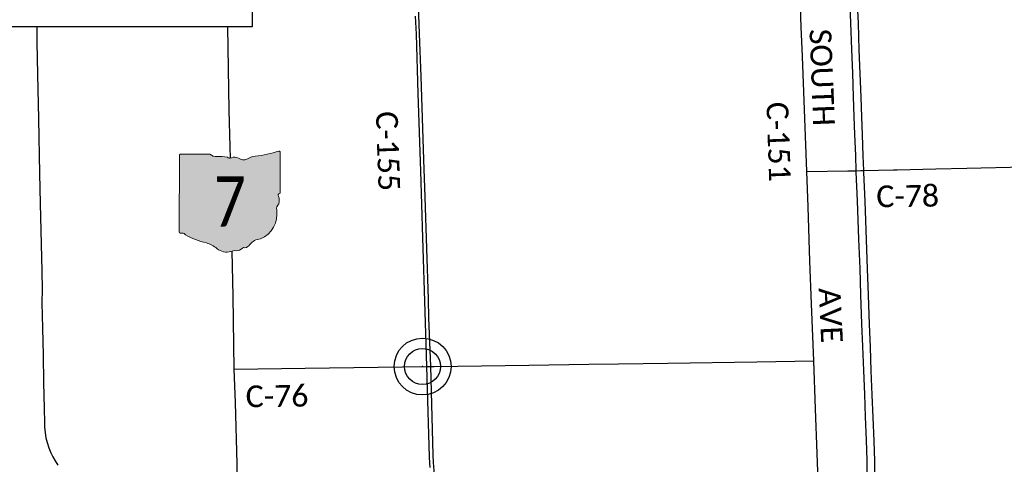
# Paper-space layout 'Title Sheet' of a CAD drawing. Header units: feet. Extents: x 0 to 34, y 0 to 22.
# Tile 11 of 47: x 5.1 to 7.7, y 15.9 to 17. Entities that reach past the tile are written whole.
import ezdxf
from ezdxf.enums import TextEntityAlignment as Align

# ---------------------------------------------------------------- set-up
doc = ezdxf.new("R2010")
doc.units = ezdxf.units.FT
doc.header["$MEASUREMENT"] = 0
doc.linetypes.add('rr2', pattern=[0])
for name, color, linetype in [('GM_X_County_Road', 3, 'Continuous'), ('GM_X_County_Road_Text', 3, 'Continuous'), ('GM_X_Interstate_Route', 1, 'Continuous'), ('GM_X_Rail_Line', 7, 'rr2'), ('GM_X_State_Route', 1, 'Continuous'), ('GM_X_State_Shield', 7, 'Continuous'), ('GM_X_Unincorporated', 1, 'Continuous'), ('GM_X_Unincorporated_Location', 2, 'Continuous'), ('SH_Text', 7, 'Continuous')]:
    doc.layers.add(name, color=color, linetype=linetype)
doc.styles.add('Style-Calibri Light', font='calibril.ttf')

# ---------------------------------------------------------------- blocks, each defined once
blk = doc.blocks.new('Unicorp')
at = {"layer": 'GM_X_Unincorporated'}
for radius in [392.8488348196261, 249.0278639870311]:
    blk.add_circle((-3.637978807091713e-12, 0), radius, dxfattribs=at)

psp = doc.layouts.new('Title Sheet')

# ---------------------------------------------------------------- hatches: boundary and pattern name
at = {"layer": 'GM_X_State_Shield', "linetype": 'Continuous', "lineweight": 13, "extrusion": (0, 0, -1)}
h = psp.add_hatch(color=32, dxfattribs=at)
edge = h.paths.add_edge_path()
edge.add_line((-5.821280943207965, 16.58720746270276), (-5.821262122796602, 16.69191152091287))
edge.add_ellipse((-5.818356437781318, 16.69232702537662), major_axis=(-0.002935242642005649, 0), ratio=1, start_angle=-97.73795440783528, end_angle=8.137959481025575, ccw=False)
edge.add_ellipse((-5.72735902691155, 16.95976570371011), major_axis=(-0.2796157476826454, 0), ratio=1, start_angle=71.09354754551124, end_angle=84.1555308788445)
edge.add_ellipse((-5.763024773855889, 16.6258107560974), major_axis=(-0.05625440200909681, 0), ratio=1, start_angle=239.2311466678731, end_angle=262.65381889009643, ccw=False)
edge.add_ellipse((-5.725269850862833, 16.69354859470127), major_axis=(-0.02137784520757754, 0), ratio=1, start_angle=65.17180740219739, end_angle=126.1437935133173)
edge.add_ellipse((-5.702333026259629, 16.66182378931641), major_axis=(-0.01777064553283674, 0), ratio=1, start_angle=240.8588695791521, end_angle=305.53331680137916, ccw=False)
edge.add_ellipse((-5.689785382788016, 16.68495385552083), major_axis=(-0.008547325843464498, 0), ratio=1, start_angle=62.89763028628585, end_angle=140.2079386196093)
edge.add_ellipse((-5.665638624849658, 16.57458376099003), major_axis=(-0.1063625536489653, 0), ratio=1, start_angle=265.0117193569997, end_angle=279.5132971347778, ccw=False)
edge.add_ellipse((-5.655808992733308, 16.71015350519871), major_axis=(-0.02961574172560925, 0), ratio=1, start_angle=88.87551986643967, end_angle=128.3678976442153)
edge.add_line((-5.637426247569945, 16.68693353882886), (-5.56020281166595, 16.68694026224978))
edge.add_ellipse((-5.560633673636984, 16.68392114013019), major_axis=(-0.003049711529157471, 0), ratio=1, start_angle=171.8781030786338, end_angle=261.8781030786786, ccw=False)
edge.add_line((-5.557614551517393, 16.68349027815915), (-5.557610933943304, 16.4833630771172))
edge.add_ellipse((-5.560662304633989, 16.48293197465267), major_axis=(-0.003081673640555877, 0), ratio=1, start_angle=101.69338734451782, end_angle=188.0416151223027, ccw=False)
edge.add_ellipse((-5.5611295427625, 16.50340590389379), major_axis=(-0.02351700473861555, 0), ratio=1, start_angle=79.39614252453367, end_angle=92.66100363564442, ccw=False)
edge.add_ellipse((-5.565941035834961, 16.47182460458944), major_axis=(-0.008479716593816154, 0), ratio=1, start_angle=266.7282535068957, end_angle=330.2516201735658)
edge.add_ellipse((-5.673001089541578, 16.65162433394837), major_axis=(-0.2019214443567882, 0), ratio=1, start_angle=102.8014998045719, end_angle=119.58707758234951, ccw=False)
edge.add_ellipse((-5.612801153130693, 16.39346533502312), major_axis=(-0.06317724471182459, 0), ratio=1, start_angle=284.1640284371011, end_angle=312.8158451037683)
edge.add_ellipse((-5.681131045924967, 16.47083167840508), major_axis=(-0.04008969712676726, 0), ratio=1, start_angle=73.70816321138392, end_angle=129.2996271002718, ccw=False)
edge.add_ellipse((-5.70429504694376, 16.40164207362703), major_axis=(-0.03294109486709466, 0), ratio=1, start_angle=248.7900547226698, end_angle=274.3048797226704)
edge.add_ellipse((-5.707223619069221, 16.45584526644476), major_axis=(-0.02135989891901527, 0), ratio=1, start_angle=44.45072765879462, end_angle=91.22298043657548, ccw=False)
edge.add_ellipse((-5.726545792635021, 16.43646371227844), major_axis=(-0.006013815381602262, 0), ratio=1, start_angle=227.351577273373, end_angle=294.2482689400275)
edge.add_ellipse((-5.723981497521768, 16.46397441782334), major_axis=(-0.022595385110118, 0), ratio=1, start_angle=36.72288780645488, end_angle=77.12680725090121, ccw=False)
edge.add_ellipse((-5.772511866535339, 16.42718670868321), major_axis=(-0.03830339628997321, 0), ratio=1, start_angle=217.4232494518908, end_angle=265.5968772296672)
edge.add_ellipse((-5.743022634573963, 16.53008052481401), major_axis=(-0.06993829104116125, 0), ratio=1, start_angle=-8.985839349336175, end_angle=67.69111342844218, ccw=False)
edge.add_ellipse((-5.831797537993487, 16.54339788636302), major_axis=(-0.01983989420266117, 0), ratio=1, start_angle=173.0704060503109, end_angle=223.1935032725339)
edge.add_ellipse((-5.79170379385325, 16.56628928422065), major_axis=(-0.02726868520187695, 0), ratio=1, start_angle=-23.649566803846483, end_angle=19.96703597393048, ccw=False)
edge.add_ellipse((-5.820602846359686, 16.57952223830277), major_axis=(-0.004542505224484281, 0), ratio=1, start_angle=149.6630348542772, end_angle=252.0560181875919)
edge.add_ellipse((-5.818141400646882, 16.58680246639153), major_axis=(-0.00314349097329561, 0), ratio=1, start_angle=-7.874911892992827, end_angle=70.25540755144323, ccw=False)
edge.add_line((-5.821255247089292, 16.58723315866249), (-5.821280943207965, 16.58720746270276))

# ---------------------------------------------------------------- linework, layer by layer
at = {"layer": 'GM_X_County_Road', "ltscale": 0.002, "flags": 128}
for points in [[(7.235549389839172, 15.64404927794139), (7.229550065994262, 15.78648777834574), (7.220964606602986, 16.0207218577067), (7.216134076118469, 16.14629700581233), (7.210752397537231, 16.29511637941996), (7.206202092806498, 16.40713694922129), (7.201308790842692, 16.54950023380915), (7.197950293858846, 16.64140399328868), (7.186530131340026, 16.94270812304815), (7.183461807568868, 17.02044273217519), (7.180894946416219, 17.09839484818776), (7.176285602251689, 17.21771153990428), (7.17113258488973, 17.35992884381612), (7.1657385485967, 17.49994385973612)], [(6.213111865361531, 15.86734728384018), (6.212752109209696, 15.87862760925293), (6.211792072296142, 15.89530766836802), (6.204407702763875, 16.13154506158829), (6.200695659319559, 16.27465526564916), (6.194213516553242, 16.46835617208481), (6.189357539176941, 16.64248887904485), (6.182394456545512, 16.84607765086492), (6.1773476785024, 17.00124491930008), (6.175475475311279, 17.04820429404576)], [(5.18462035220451, 17.0198794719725), (5.184800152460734, 17.01126257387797), (5.185454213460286, 16.97991635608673), (5.186865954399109, 16.89574065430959), (5.189379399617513, 16.77986444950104), (5.192350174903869, 16.63660449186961), (5.193381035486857, 16.55766878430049), (5.197847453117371, 16.38110714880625), (5.198819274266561, 16.33278317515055), (5.198410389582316, 16.29801751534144), (5.199537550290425, 16.23154588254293), (5.201724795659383, 16.16100420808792), (5.202850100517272, 16.08945473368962), (5.204145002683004, 16.02135196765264), (5.204726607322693, 15.98481479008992), (5.205352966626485, 15.97354500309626), (5.206855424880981, 15.95764163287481), (5.208984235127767, 15.94499427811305), (5.212240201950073, 15.93297327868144), (5.216748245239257, 15.91869790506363), (5.221863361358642, 15.90519864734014), (5.227266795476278, 15.89478013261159), (5.232985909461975, 15.88415283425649), (5.240164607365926, 15.87361752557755)], [(7.434829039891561, 16.64608943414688), (7.535187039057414, 16.64867152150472), (7.616947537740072, 16.65051758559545), (7.917963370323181, 16.6577006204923), (7.935172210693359, 16.65840028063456), (7.942727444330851, 16.66133814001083), (7.948743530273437, 16.66595552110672), (8.01738193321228, 16.81547890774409), (8.023244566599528, 16.82431416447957), (8.029271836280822, 16.83025878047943), (8.035794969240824, 16.83438717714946), (8.044134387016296, 16.8379377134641), (8.161386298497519, 16.86963564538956), (8.17770843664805, 16.87444135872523)], [(7.197950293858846, 16.64140399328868), (7.305260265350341, 16.64308229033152), (7.326493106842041, 16.64362722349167), (7.33959156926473, 16.64396277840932), (7.346179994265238, 16.64410753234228), (7.424793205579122, 16.64583124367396), (7.434829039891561, 16.64608943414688)], [(5.701152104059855, 16.12450308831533), (5.886438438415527, 16.12721598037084), (6.204407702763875, 16.13154506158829), (6.223522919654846, 16.13154322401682), (6.471091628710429, 16.13500114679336), (6.627934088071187, 16.13727657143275), (6.705623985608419, 16.13833290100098), (6.83485340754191, 16.14012806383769), (7.067337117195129, 16.14353377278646), (7.216134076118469, 16.14629700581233)]]:
    psp.add_lwpolyline(points, dxfattribs=at)
at = {"layer": 'GM_X_Interstate_Route', "flags": 128}
for points in [[(7.309658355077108, 17.09814504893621), (7.312290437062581, 17.03053688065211), (7.314757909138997, 16.96128333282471), (7.317225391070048, 16.89893945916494), (7.319363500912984, 16.83692425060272), (7.321337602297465, 16.78543690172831), (7.323147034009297, 16.73839049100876), (7.325285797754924, 16.68377768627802), (7.326493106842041, 16.64362722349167), (7.326601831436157, 16.64002205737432), (7.330056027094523, 16.56501149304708), (7.333346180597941, 16.46433964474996), (7.33647167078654, 16.38784835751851), (7.338609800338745, 16.31925345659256), (7.341570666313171, 16.24309155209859), (7.343874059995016, 16.18337914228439), (7.346012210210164, 16.12103519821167), (7.348809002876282, 16.05869068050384), (7.350947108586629, 15.99930758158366), (7.353249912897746, 15.93844378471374), (7.35505932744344, 15.88531169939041), (7.355365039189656, 15.84605041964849)], [(7.329394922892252, 17.0969688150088), (7.332027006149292, 17.02936062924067), (7.334494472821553, 16.96010771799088), (7.336961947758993, 16.89776317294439), (7.339100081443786, 16.83574799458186), (7.34107416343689, 16.78426063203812), (7.342883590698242, 16.73721486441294), (7.345022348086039, 16.6826020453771), (7.346179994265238, 16.64410753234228), (7.3463384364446, 16.63884579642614), (7.349792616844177, 16.56383526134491), (7.353082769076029, 16.46316338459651), (7.356208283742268, 16.38667273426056), (7.358346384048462, 16.31807720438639), (7.361307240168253, 16.24191527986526), (7.363610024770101, 16.18220349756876), (7.365748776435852, 16.11985898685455), (7.368544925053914, 16.05751505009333), (7.370683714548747, 15.99813134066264), (7.37298649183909, 15.93726752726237), (7.374795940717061, 15.88413542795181), (7.375101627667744, 15.8448741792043)]]:
    psp.add_lwpolyline(points, dxfattribs=at)
at = {"layer": 'GM_X_Rail_Line', "ltscale": 3.787878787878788e-07, "flags": 128}
psp.add_lwpolyline([(6.368949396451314, 14.1), (6.368173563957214, 14.13303760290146), (6.366198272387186, 14.20836220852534), (6.365210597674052, 14.26353885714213), (6.363169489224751, 14.34551363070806), (6.3623793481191, 14.3817274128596), (6.360996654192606, 14.43710155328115), (6.359943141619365, 14.48582551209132), (6.356980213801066, 14.6219892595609), (6.354741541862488, 14.7160792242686), (6.353292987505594, 14.7772475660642), (6.349671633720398, 14.9175594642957), (6.348749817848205, 14.97892531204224), (6.347630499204, 15.0188263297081), (6.347037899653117, 15.04424182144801), (6.344799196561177, 15.14136054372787), (6.342363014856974, 15.24407593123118), (6.339400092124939, 15.37451137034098), (6.337424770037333, 15.45859313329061), (6.336502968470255, 15.47696339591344), (6.335646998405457, 15.48795919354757), (6.334659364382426, 15.49691388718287), (6.33354003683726, 15.50626363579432), (6.332223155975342, 15.51528412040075), (6.330313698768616, 15.52502894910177), (6.327284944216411, 15.53944860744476), (6.32432196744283, 15.55136621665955), (6.321227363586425, 15.56137439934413), (6.317935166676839, 15.57125084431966), (6.311680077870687, 15.58850179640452), (6.303581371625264, 15.60884735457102), (6.291466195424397, 15.63709409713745), (6.272898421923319, 15.68259175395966), (6.250889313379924, 15.73698272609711), (6.241886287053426, 15.76186693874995), (6.238396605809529, 15.77286278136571), (6.235499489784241, 15.78379273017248), (6.233129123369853, 15.79320832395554), (6.229441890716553, 15.81118350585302), (6.22713739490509, 15.82632748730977), (6.225886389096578, 15.83692822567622), (6.224701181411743, 15.84812155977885), (6.223976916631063, 15.85938075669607), (6.222396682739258, 15.88038473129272), (6.221013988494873, 15.89987432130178), (6.215088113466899, 16.13131321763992), (6.210281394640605, 16.25880820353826), (6.208666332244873, 16.30735468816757), (6.204362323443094, 16.43987739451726), (6.200140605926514, 16.57440198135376), (6.196929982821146, 16.67285152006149), (6.189482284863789, 16.89014157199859), (6.185693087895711, 17.00159581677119), (6.180466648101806, 17.15172587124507), (6.17772272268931, 17.23652515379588), (6.173018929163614, 17.38378061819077), (6.1696217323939, 17.47472100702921), (6.166616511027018, 17.57114917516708), (6.16374197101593, 17.65438056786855), (6.162827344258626, 17.67607037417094), (6.161912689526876, 17.68978983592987), (6.160998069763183, 17.70429324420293), (6.159822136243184, 17.71670610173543), (6.158123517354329, 17.72820426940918), (6.156032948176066, 17.74113979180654), (6.153681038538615, 17.75459788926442), (6.149238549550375, 17.77628771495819), (6.139700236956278, 17.81587815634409), (6.093446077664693, 18.01984069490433), (6.076852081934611, 18.09157385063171), (6.062609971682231, 18.15455269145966), (6.013611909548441, 18.36792288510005), (5.990876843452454, 18.46879356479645), (5.970232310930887, 18.55751270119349), (5.945537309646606, 18.66622304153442), (5.925676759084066, 18.75272095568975), (5.918751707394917, 18.78434101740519), (5.914831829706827, 18.80772942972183), (5.912741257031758, 18.82523804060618), (5.911434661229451, 18.83738955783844), (5.910520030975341, 18.85058636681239), (5.909736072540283, 18.86848701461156), (5.901635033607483, 19.26491393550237), (5.896277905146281, 19.53904171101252), (5.889352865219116, 19.87353509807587), (5.887000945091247, 19.99949278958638), (5.882188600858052, 20.23214099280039), (5.878857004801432, 20.39845114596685), (5.874549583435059, 20.60224818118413), (5.874190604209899, 20.64936108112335), (5.874639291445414, 20.66039896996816), (5.875177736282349, 20.67170608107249), (5.875985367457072, 20.68373106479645), (5.87715199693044, 20.69432024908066), (5.878498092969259, 20.70544790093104), (5.879664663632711, 20.71585759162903), (5.881369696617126, 20.72680573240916), (5.883523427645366, 20.73829231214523), (5.886484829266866, 20.75318897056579), (5.890702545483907, 20.77149571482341), (5.92116518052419, 20.9)], dxfattribs=at)
at = {"layer": 'GM_X_State_Route', "ltscale": 0.002, "flags": 128}
for points in [[(5.691269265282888, 16.67653632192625), (5.690792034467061, 16.70653598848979), (5.688158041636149, 16.80205791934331), (5.684022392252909, 17.01987947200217)], [(5.710199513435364, 15.62377325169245), (5.708808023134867, 15.87666721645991), (5.704071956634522, 16.03735161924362), (5.701152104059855, 16.12450308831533), (5.698491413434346, 16.31564145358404), (5.69544395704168, 16.4333717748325)]]:
    psp.add_lwpolyline(points, dxfattribs=at)
at = {"layer": 'GM_X_State_Shield', "color": 7, "linetype": 'Continuous', "lineweight": 13, "flags": 128}
psp.add_lwpolyline([(5.821280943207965, 16.58720746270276), (5.821262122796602, 16.69191152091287, 0.4979057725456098), (5.817961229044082, 16.69523554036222, -0.05705544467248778), (5.755831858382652, 16.68160340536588, 0.1025580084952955), (5.73424638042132, 16.67414668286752, -0.272499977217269), (5.712660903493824, 16.67628514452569, 0.2899328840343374), (5.693679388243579, 16.67734507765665, -0.3507354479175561), (5.683217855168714, 16.67948353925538, 0.06335965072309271), (5.656390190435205, 16.68054346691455, -0.1740440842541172), (5.637426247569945, 16.68693353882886), (5.56020281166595, 16.68694026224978, 0.414213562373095), (5.557614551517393, 16.68349027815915), (5.557610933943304, 16.4833630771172, 0.3956667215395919), (5.560037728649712, 16.4799142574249, 0.05794359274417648), (5.565457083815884, 16.4802904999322, -0.2844960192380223), (5.573303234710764, 16.47603217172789, 0.0733721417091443), (5.628260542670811, 16.45472193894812, -0.1256725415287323), (5.655739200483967, 16.43980849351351, 0.2474354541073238), (5.692377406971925, 16.43235177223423, -0.1117916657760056), (5.706767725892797, 16.43449023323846, 0.2069637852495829), (5.722471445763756, 16.44088702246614, -0.3004743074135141), (5.729015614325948, 16.44194695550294, 0.1781447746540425), (5.742092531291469, 16.45046361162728, -0.213348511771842), (5.769571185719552, 16.46537705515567, 0.3476349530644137), (5.8121025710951, 16.54100421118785, -0.2222582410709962), (5.81733333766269, 16.55697758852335, 0.1926447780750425), (5.816682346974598, 16.57722788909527, -0.4790820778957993), (5.819203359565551, 16.58384378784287, 0.354758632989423), (5.821255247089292, 16.58723315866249)], format="xyb", close=True, dxfattribs=at)
at = {"layer": 'GM_X_Unincorporated_Location'}
psp.add_point((6.193561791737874, 16.13131092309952), dxfattribs=at)
at = {"layer": 'SH_Text', "flags": 128}
psp.add_lwpolyline([(4.026835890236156, 17.51710860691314), (5.748131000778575, 17.51710860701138), (5.748131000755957, 17.01987947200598), (4.026835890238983, 17.01987947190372)], close=True, dxfattribs=at)

# ---------------------------------------------------------------- block references
at = {"layer": 'GM_X_Unincorporated', "xscale": 0.0001893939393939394, "yscale": 0.0001893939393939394, "zscale": 0.0001893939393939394}
psp.add_blockref('Unicorp', (6.193561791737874, 16.13131092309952), dxfattribs=at)

# ---------------------------------------------------------------- texts
at = {"layer": 'GM_X_County_Road_Text', "style": 'Style-Calibri Light'}
for s, height, rotation, p in [('SOUTH', 0.05681818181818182, 272.264641, (7.204996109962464, 17.01380937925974)), ('C-151', 0.05681818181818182, 272.039742, (7.092492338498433, 16.82288268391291)), ('C-155', 0.0568181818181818, 271.927498, (6.071483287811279, 16.79842814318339)), ('C-78', 0.0568181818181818, 0.6775710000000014, (7.380177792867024, 16.54804512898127)), ('AVE', 0.05681818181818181, 272.67939, (7.229192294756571, 16.33631359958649)), ('C-76', 0.0568181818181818, 0.6870770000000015, (5.731331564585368, 16.02470471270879))]:
    psp.add_text(s, height=height, rotation=rotation, dxfattribs=at).set_placement(p)
at = {"layer": 'GM_X_State_Shield', "color": 9, "linetype": 'Continuous', "lineweight": 13, "style": 'Style-Calibri Light', "width": 0.7999999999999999}
psp.add_attdef('7', text='7', height=0.1318362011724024, dxfattribs=at).set_placement((5.689652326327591, 16.4974819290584), align=Align.CENTER)

doc.saveas('drawing.dxf')
